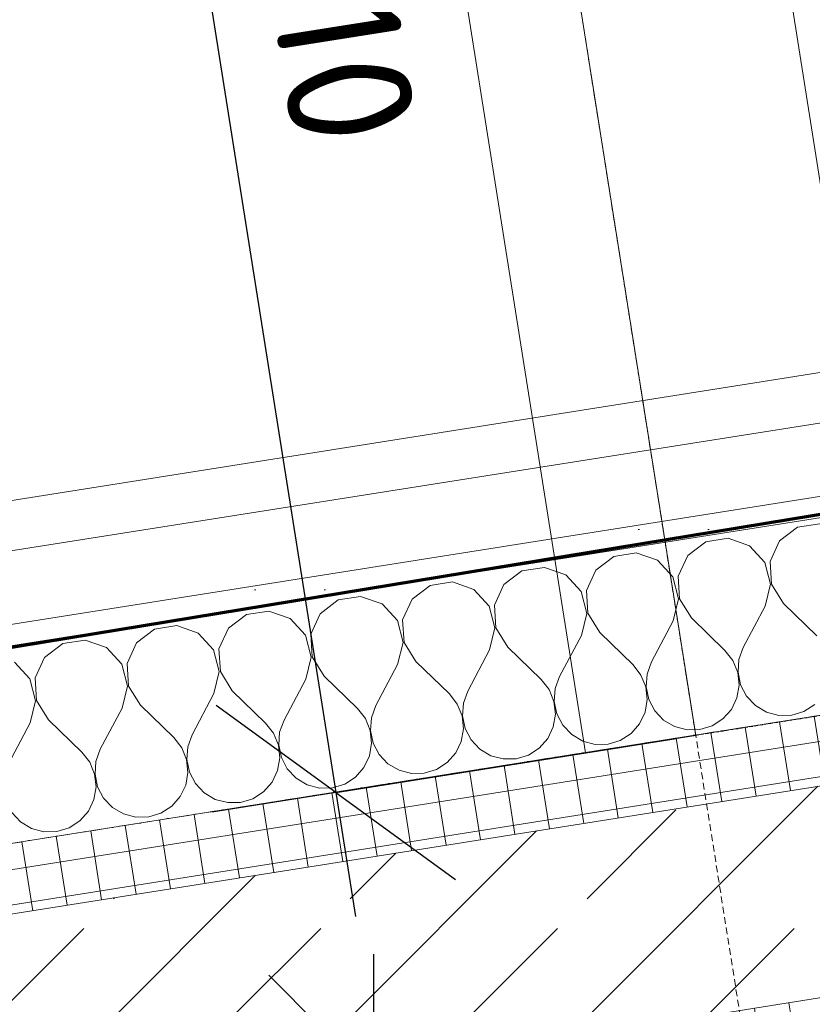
# Model space of a CAD drawing. Header units: millimetres. Extents: x 1523 to 73204, y -91281 to 10268.
# Tile 106 of 120: x 59881 to 60449, y -54424 to -53718. Entities that reach past the tile are written whole.
import ezdxf

# ---------------------------------------------------------------- set-up
doc = ezdxf.new("R2010")
doc.units = ezdxf.units.MM
for name, pattern in [('CAx_nichtHalbton', [20001.0584, 10000, -0.5292, 10000, -0.5292]), ('IMPORT-STRICHPUNKT _7_', [20, 10, -5, 0, -5]), ('IMPORT-VERDECKT _8_', [7.5, 5, -2.5]), ('Verdeckt 2x', [3.572, 2.3813, -1.1907])]:
    doc.linetypes.add(name, pattern=pattern)
for name, color, linetype, lineweight, true_color in [('50 A--Möblierung', 7, 'Continuous', 13, 0x656565), ('90 A--Achsraster _1_50_', 7, 'IMPORT-STRICHPUNKT _7_', 13, 0x656565), ('Neubau_10 A--Wand innen _tragend_', 7, 'Continuous', 13, 0x656565), ('Neubau_10 VSI--Wärmeschutz _veritkal_', 7, 'Continuous', 13, 0x656565), ('Neubau_20 A--Gründungsbelag', 7, 'Continuous', 13, 0x656565), ('Neubau_30 A--Träger _ Dachkonstruktion', 7, 'IMPORT-VERDECKT _8_', 13, 0x656565), ('Sockelbeschichtung Sprühnebel', 7, 'Continuous', 13, 0x656565), ('Xref_706_5_--_ÜP_-1_000_16_Übersichtsplan UG_IFC 2025_01_13_dwg', 7, 'Continuous', 13, 0x767676), ('XX', 7, 'Continuous', 18, 0x804040)]:
    doc.layers.add(name, color=color, linetype=linetype, lineweight=lineweight, true_color=true_color)
doc.layers.add('Ax-50_BM-Bem', color=7, linetype='Continuous', lineweight=9)
doc.layers.add('Ax_BM-Bem', color=7, linetype='Continuous', lineweight=9)
doc.styles.add('ISOCPEUR_3', font='isocpeur.ttf', dxfattribs={"height": 90})
doc.dimstyles.new('KI_1_8_mm_Isocpeur__cm_m__Aufrundung_auf_5_mm_ELT_Gesamtbemaßung_1', dxfattribs={"dimscale": 304.8, "dimtxt": 89.638306, "dimasz": 0.492126, "dimexe": 0.295276, "dimexo": 0.0625, "dimgap": 0.049213, "dimtad": 1, "dimlfac": 0.001, "dimrnd": 0.005, "dimzin": 0, "dimdsep": 46, "dimtxsty": 'ISOCPEUR_3', "dimblk1": 'OBLIQUE', "dimblk2": 'OBLIQUE', "dimsah": 1, "dimcen": 0.09, "dimdle": 0.295276, "dimadec": 0, "dimazin": 0, "dimtfac": 1, "dimtdec": 4, "dimtix": 1, "dimtmove": 0, "dimatfit": 3, "dimfxl": 0.984252, "dimfxlon": 1, "dimtvp": 1, "dimtfill": 1, "dimtolj": 1, "dimtzin": 0, "dimlwd": 25, "dimlwe": 25, "dimarcsym": 2})
pattern_1 = [(275.336, (0, 0), (24.8916616, 2.324905), []), (5.336, (0, 0), (-2.324905, 24.8916616), [])]

# ---------------------------------------------------------------- blocks, each defined once
blk = doc.blocks.new('Xref_706_5_--_ÜP_-1_000_11_Übersichtsplan UG_IFC 2024_09_30_dwg__X308-41959879-SuD_-1UG gesamt Plot  - Blatt 7')
at = {"layer": 'Neubau_10 A--Wand innen _tragend_', "color": 9, "true_color": 0xcbcbcb, "flags": 128}
for points in [[(46450.95, -71740.65), (46451.7, -71756.87), (46460.03, -71770.81), (46473.96, -71779.16), (46490.18, -71779.94), (46504.84, -71772.96), (46530.55, -71751.74)], [(46579.27, -71758.62), (46583.37, -71766.86), (46585.06, -71775.9), (46584.22, -71785.05), (46580.91, -71793.63), (46575.37, -71800.98), (46568.04, -71806.54), (46559.48, -71809.88), (46550.32, -71810.75), (46541.27, -71809.09), (46533.03, -71805.02), (46505.46, -71786.28), (46490.21, -71780.7), (46474.14, -71782.98), (46461.05, -71792.59), (46454.05, -71807.24), (46454.81, -71823.46), (46463.13, -71837.4), (46477.06, -71845.75), (46493.28, -71846.53), (46507.94, -71839.55), (46533.65, -71818.33)], [(46533.65, -71818.33), (46541.48, -71813.51), (46550.33, -71811.02), (46559.53, -71811.04), (46568.37, -71813.57), (46576.19, -71818.42), (46582.38, -71825.22), (46586.47, -71833.45), (46588.17, -71842.49), (46587.32, -71851.65), (46584.01, -71860.23), (46578.48, -71867.57), (46571.15, -71873.13), (46562.58, -71876.47), (46553.42, -71877.34), (46544.38, -71875.68), (46536.13, -71871.61), (46508.56, -71852.87), (46493.31, -71847.29), (46477.24, -71849.58), (46464.15, -71859.18), (46457.15, -71873.84), (46457.91, -71890.06), (46466.24, -71904), (46480.16, -71912.34), (46496.38, -71913.12), (46511.05, -71906.15), (46536.75, -71884.93)], [(46536.75, -71884.93), (46544.58, -71880.11), (46553.44, -71877.61), (46562.63, -71877.63), (46571.47, -71880.16), (46579.29, -71885.01), (46585.48, -71891.81), (46589.58, -71900.04), (46591.27, -71909.08), (46590.43, -71918.24), (46587.11, -71926.82), (46581.58, -71934.17), (46574.25, -71939.72), (46565.68, -71943.07), (46556.53, -71943.94), (46547.48, -71942.28), (46539.23, -71938.2), (46511.67, -71919.47), (46496.42, -71913.89), (46480.34, -71916.17), (46467.25, -71925.78), (46460.26, -71940.43), (46461.01, -71956.65), (46469.34, -71970.59), (46483.27, -71978.94), (46499.49, -71979.72), (46514.15, -71972.74), (46539.86, -71951.52)], [(46539.86, -71951.52), (46547.69, -71946.7), (46556.54, -71944.21), (46565.74, -71944.22), (46574.58, -71946.75), (46582.39, -71951.6), (46588.58, -71958.4), (46592.68, -71966.64), (46594.37, -71975.68), (46593.53, -71984.84), (46590.22, -71993.42), (46584.68, -72000.76), (46577.35, -72006.32), (46568.79, -72009.66), (46559.63, -72010.53), (46550.59, -72008.87), (46542.34, -72004.8), (46514.77, -71986.06), (46499.52, -71980.48), (46483.45, -71982.77), (46470.36, -71992.37), (46463.36, -72007.03), (46464.12, -72023.25), (46472.45, -72037.18), (46486.37, -72045.53), (46502.59, -72046.31), (46517.25, -72039.34), (46542.96, -72018.12)], [(46542.96, -72018.12), (46550.79, -72013.3), (46559.64, -72010.8), (46568.84, -72010.82), (46577.68, -72013.35), (46585.5, -72018.2), (46591.69, -72025), (46595.78, -72033.23), (46597.48, -72042.27), (46596.63, -72051.43), (46593.32, -72060.01), (46587.79, -72067.36), (46580.46, -72072.91), (46571.89, -72076.25), (46562.73, -72077.13), (46553.69, -72075.46), (46545.44, -72071.39), (46517.87, -72052.66), (46502.63, -72047.08), (46486.55, -72049.36), (46473.46, -72058.97), (46466.46, -72073.62), (46467.22, -72089.84), (46475.55, -72103.78), (46489.47, -72112.13), (46505.69, -72112.91), (46520.36, -72105.93), (46546.06, -72084.71)], [(46546.06, -72084.71), (46553.89, -72079.89), (46562.75, -72077.4), (46571.94, -72077.41), (46580.79, -72079.94), (46588.6, -72084.79), (46594.79, -72091.59), (46598.89, -72099.83), (46600.58, -72108.87), (46599.74, -72118.03), (46596.42, -72126.6), (46590.89, -72133.95), (46583.56, -72139.51), (46574.99, -72142.85), (46565.84, -72143.72), (46556.79, -72142.06), (46548.55, -72137.99), (46520.98, -72119.25), (46505.73, -72113.67), (46489.65, -72115.95), (46476.56, -72125.56), (46469.57, -72140.21), (46470.32, -72156.43), (46478.65, -72170.37), (46492.58, -72178.72), (46508.8, -72179.5), (46523.46, -72172.53), (46549.17, -72151.31)], [(46549.17, -72151.31), (46557, -72146.49), (46565.85, -72143.99), (46575.05, -72144.01), (46583.89, -72146.54), (46591.7, -72151.39), (46597.89, -72158.19), (46601.99, -72166.42), (46603.68, -72175.46), (46602.84, -72184.62), (46599.53, -72193.2), (46593.99, -72200.55), (46586.66, -72206.1), (46578.1, -72209.44), (46568.94, -72210.32), (46559.9, -72208.65), (46551.65, -72204.58), (46524.08, -72185.85), (46508.83, -72180.26), (46492.76, -72182.55), (46479.67, -72192.16), (46472.67, -72206.81), (46473.43, -72223.03), (46481.76, -72236.97), (46495.68, -72245.32), (46511.9, -72246.1), (46526.56, -72239.12), (46552.27, -72217.9)], [(46552.27, -72217.9), (46560.1, -72213.08), (46568.95, -72210.58), (46578.15, -72210.6), (46586.99, -72213.13), (46594.81, -72217.98), (46601, -72224.78), (46605.09, -72233.02), (46606.79, -72242.06), (46605.94, -72251.21), (46602.63, -72259.79), (46597.1, -72267.14), (46589.77, -72272.7), (46581.2, -72276.04), (46572.04, -72276.91), (46563, -72275.25), (46554.75, -72271.18), (46527.18, -72252.44), (46511.94, -72246.86), (46495.86, -72249.14), (46482.77, -72258.75), (46475.77, -72273.4), (46476.53, -72289.62), (46484.86, -72303.56), (46498.78, -72311.91), (46515, -72312.69), (46529.67, -72305.72), (46555.37, -72284.5)], [(46555.37, -72284.5), (46563.21, -72279.68), (46572.06, -72277.18), (46581.25, -72277.2), (46590.1, -72279.73), (46597.91, -72284.58), (46604.1, -72291.38), (46608.2, -72299.61), (46609.89, -72308.65), (46609.05, -72317.81), (46605.73, -72326.39), (46600.2, -72333.73), (46592.87, -72339.29)], [(46557.86, -72337.77), (46530.29, -72319.03), (46515.04, -72313.45), (46498.96, -72315.74), (46485.87, -72325.35)]]:
    blk.add_lwpolyline(points, dxfattribs=at)
blk = doc.blocks.new('Xref_706_5_--_ÜP_-1_000_11_Übersichtsplan UG_IFC 2024_09_30_dwg_Standard-Rastermarker_30-41960584-SuD_-1UG gesamt Plot  - Blatt 7')
at = {"layer": '90 A--Achsraster _1_50_', "color": 9, "true_color": 0xcbcbcb}
blk.add_line((0, 0), (53500.22, 0), dxfattribs=at)
blk = doc.blocks.new('Xref_706_5_--_ÜP_-1_000_16_Übersichtsplan UG_IFC 2025_01_13_dwg-35469238-SuD_-1UG gesamt Plot  - Blatt 7')
at = {"layer": 'Neubau_10 A--Wand innen _tragend_', "true_color": 0xcbcbcb}
h = blk.add_hatch(dxfattribs=at)
h.set_pattern_fill('FP_4', color=9, style=0, pattern_type=2)
h.set_pattern_definition([(131.336, (0, 0), (90.10192, 79.25683), []), (131.336, (-45.05, -39.63), (90.10192, 79.25683), [90, -30])])
h.paths.add_polyline_path([(50390.97, -72858.54), (50061.7, -69333.35), (49912.35, -69347.3), (50241.62, -72872.49)])
h = blk.add_hatch(dxfattribs=at)
h.set_pattern_fill('FP_15', color=9, style=0, pattern_type=2)
h.set_pattern_definition(pattern_1)
h.paths.add_polyline_path([(50398.18, -72857.86), (50086.08, -69516.53), (50129.28, -69519.29), (50111.48, -69328.7), (50061.7, -69333.35), (50390.97, -72858.54)])
h = blk.add_hatch(dxfattribs=at)
h.set_pattern_fill('FP_15', color=9, style=0, pattern_type=2)
h.set_pattern_definition(pattern_1)
h.paths.add_polyline_path([(50241.62, -72872.49), (49912.35, -69347.3), (49862.57, -69351.95), (50191.84, -72877.14)])
h = blk.add_hatch(dxfattribs=at)
h.set_pattern_fill('FP_9', color=9, style=0, pattern_type=2)
h.set_pattern_definition([(86.336, (0, 0), (-86.42598, 5.53439), [0, -50]), (86.336, (-41.615, 27.72), (-86.42598, 5.53439), [0, -50])])
h.paths.add_polyline_path([(50052.45, -72890.16), (49723.17, -69364.97), (49708.24, -69366.36), (50037.51, -72891.55)])
at = {"layer": '50 A--Möblierung', "color": 9, "true_color": 0xcbcbcb, "flags": 128}
blk.add_lwpolyline([(49876.47, -72110.85), (49630.01, -69472.33), (44153.85, -69983.84), (44400.3, -72622.36)], close=True, dxfattribs=at)
at = {"layer": 'Neubau_10 A--Wand innen _tragend_', "color": 9, "true_color": 0xcbcbcb, "flags": 128}
for points in [[(49434.92, -62623.13), (50390.97, -72858.54), (50946.83, -78809.54), (50948.23, -78824.47), (50594.76, -78857.49), (50593.37, -78842.55), (50455.32, -77364.6), (50427.42, -77065.9), (50442.35, -77064.51), (50581.75, -77051.49), (50631.53, -77046.84), (50780.88, -77032.89), (50830.66, -77028.24), (50795.34, -76650.07)], [(49285.57, -62637.08), (50241.62, -72872.49), (50191.84, -72877.14), (50747.7, -78828.14)], [(50191.84, -72877.14), (49862.57, -69351.95), (49763.12, -68287.25), (49812.9, -68282.6), (49962.25, -68268.65), (50012.03, -68264), (49984.13, -67965.3)], [(49782.06, -70156.67), (49708.24, -69366.36), (49723.17, -69364.97), (50052.45, -72890.16), (50608.3, -78841.16), (50996.61, -78804.89), (50941.89, -78219.01)]]:
    blk.add_lwpolyline(points, dxfattribs=at)
at = {"layer": 'Neubau_10 VSI--Wärmeschutz _veritkal_', "color": 9, "true_color": 0xcbcbcb, "flags": 128}
blk.add_lwpolyline([(49893.35, -69678.74), (49885.91, -69599.09), (48890.25, -69692.09), (48897.69, -69771.74)], close=True, dxfattribs=at)
at = {"layer": 'Neubau_20 A--Gründungsbelag', "color": 9, "true_color": 0xcbcbcb, "flags": 128}
blk.add_lwpolyline([(40866.55, -101159.72), (44464.21, -101453.21), (45770.7, -81049.36), (50986.37, -81383.32), (50934.63, -80829.43), (51183.55, -80806.18), (50996.61, -78804.89), (50747.7, -78828.14), (49235.79, -62641.73), (49484.71, -62618.48), (49297.78, -60617.19), (49048.86, -60640.44), (48955.86, -59644.78), (49204.77, -59621.53), (49172.01, -59270.73)], dxfattribs=at)
at = {"layer": 'Neubau_30 A--Träger _ Dachkonstruktion', "color": 9, "true_color": 0xcbcbcb, "flags": 128}
blk.add_lwpolyline([(54028.52, -69212.14), (62632.92, -68408.44), (62577.12, -67811.04), (53972.72, -68614.74), (53922.94, -68619.39), (53978.74, -69216.79), (48792.71, -69701.2)], dxfattribs=at)
at = {"layer": 'Sockelbeschichtung Sprühnebel', "color": 9, "true_color": 0xcbcbcb, "flags": 128}
blk.add_lwpolyline([(48858.91, -59250.68), (49704.27, -68302.38), (49558.71, -68315.46), (50764.17, -81308.97), (45714.65, -80985.64), (44313.54, -101380.72), (44793.17, -101480.04), (46060.25, -81378.53), (50740.52, -81678.22), (51335.69, -81716.32), (61398.84, -82360.68), (61422.49, -81991.44), (51293.57, -81342.87)], dxfattribs=at)
for name, p, rotation in [('Xref_706_5_--_ÜP_-1_000_11_Übersichtsplan UG_IFC 2024_09_30_dwg_Standard-Rastermarker_30-41960584-SuD_-1UG gesamt Plot  - Blatt 7', (53894.99, -112522.91), 95.33628353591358), ('Xref_706_5_--_ÜP_-1_000_11_Übersichtsplan UG_IFC 2024_09_30_dwg__X308-41959879-SuD_-1UG gesamt Plot  - Blatt 7', (0, 0), 2.668141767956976)]:
    blk.add_blockref(name, p, dxfattribs=dict(rotation=rotation))
blk = doc.blocks.new('DIMBLOCK45-SuD_-1UG gesamt Plot  - Blatt 7')
at = {"layer": 'Ax-50_BM-Bem', "lineweight": 25}
for p, q in [((59921.79, -53099.36), (60121.64, -54361.13)), ((59935.87, -53188.25), (59850.06, -53125.9)), ((60232.18, -53141.32), (59846.98, -53202.33)), ((59935.87, -53188.25), (60232.18, -53141.32)), ((59935.87, -53188.25), (60021.68, -53250.59)), ((60107.56, -54272.24), (60021.75, -54209.89)), ((60351.56, -54233.59), (60018.67, -54286.32)), ((60107.56, -54272.24), (60351.56, -54233.59)), ((60107.56, -54272.24), (60193.37, -54334.58))]:
    blk.add_line(p, q, dxfattribs=at)
at = {"layer": 'Ax-50_BM-Bem', "color": 0, "lineweight": 25, "insert": (60138.29, -53618.76), "char_height": 90, "width": 220.5058, "attachment_point": 1, "rotation": 279, "line_spacing_factor": 1.149209, "style": 'ISOCPEUR_3', "bg_fill": 3, "box_fill_scale": 1.25, "bg_fill_color": 256, "bg_fill_true_color": 13158600, "bg_fill_transparency": 0}
blk.add_mtext('1,10', dxfattribs=at)
blk = doc.blocks.new('_Oblique')
at = {"color": 0, "linetype": 'ByBlock', "lineweight": -2}
blk.add_line((-0.5, -0.5), (0.5, 0.5), dxfattribs=at)
blk = doc.blocks.new('DIMBLOCK49-SuD_-1UG gesamt Plot  - Blatt 7')
at = {"layer": 'Ax-50_BM-Bem', "lineweight": 25}
for p, q in [((60134.53, -54388.28), (60134.53, -58402.15)), ((60134.53, -54478.28), (60059.53, -54403.28)), ((60434.53, -54478.28), (60044.53, -54478.28)), ((60134.53, -54478.28), (60209.53, -54553.28)), ((60134.53, -54478.28), (60434.53, -54478.28)), ((60134.53, -58312.15), (60059.53, -58237.15)), ((60434.53, -58312.15), (60044.53, -58312.15)), ((60134.53, -58312.15), (60209.53, -58387.15)), ((60134.53, -58312.15), (60434.53, -58312.15))]:
    blk.add_line(p, q, dxfattribs=at)
at = {"layer": 'Ax-50_BM-Bem', "color": 0, "lineweight": 25, "insert": (60001.95, -56526.09), "char_height": 90, "width": 314.0863, "attachment_point": 1, "rotation": 90, "line_spacing_factor": 1.149209, "style": 'ISOCPEUR_3', "bg_fill": 3, "box_fill_scale": 1.25, "bg_fill_color": 256, "bg_fill_true_color": 13158600, "bg_fill_transparency": 0}
blk.add_mtext('3,83\\A2\\H0.5x;\\S5^  ;\\H2x;', dxfattribs=at)

msp = doc.modelspace()

# ---------------------------------------------------------------- linework, layer by layer
at = {"layer": 'XX', "color": 9, "linetype": 'Verdeckt 2x', "true_color": 0xc0c0c0}
for p, q in [((70627.248, -52606.083), (60112.729, -54271.419)), ((60365.619, -54231.365), (60290.531, -53757.275))]:
    msp.add_line(p, q, dxfattribs=at)
at = {"layer": 'XX', "color": 7, "linetype": 'CAx_nichtHalbton', "lineweight": 70, "true_color": 0xffffff}
msp.add_line((60586.59, -54051.512), (48844.078, -55981.127), dxfattribs=at)

# ---------------------------------------------------------------- block references
at = {"layer": 'Xref_706_5_--_ÜP_-1_000_16_Übersichtsplan UG_IFC 2025_01_13_dwg', "color": 9, "true_color": 0xcbcbcb, "rotation": 273.6637164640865}
msp.add_blockref('Xref_706_5_--_ÜP_-1_000_16_Übersichtsplan UG_IFC 2025_01_13_dwg-35469238-SuD_-1UG gesamt Plot  - Blatt 7', (126634.737, 0), dxfattribs=at)

# ---------------------------------------------------------------- next in the draw order: dimensions: what is measured, and where the dimension line sits
at = {"layer": 'Ax_BM-Bem', "lineweight": 25}
dim = msp.add_linear_dim(base=(60107.558, -54272.238), p1=(60232.177, -53141.319), p2=(60351.563, -54233.591), angle=279, dimstyle='KI_1_8_mm_Isocpeur__cm_m__Aufrundung_auf_5_mm_ELT_Gesamtbemaßung_1', override={"dimpost": '<>', "dimfxl": 1098.7778}, dxfattribs=at)
dim.commit()
dim.dimension.update_dxf_attribs({"geometry": 'DIMBLOCK45-SuD_-1UG gesamt Plot  - Blatt 7', "text_midpoint": (60080.975, -53720.857)})
dim = msp.add_linear_dim(base=(60134.533, -58312.154), p1=(60434.533, -54478.283), p2=(60434.533, -58312.154), angle=90, text='\\A1;3,83\\Q;{\\A1;{\\H0.5x;\\S5^ ;}}', dimstyle='KI_1_8_mm_Isocpeur__cm_m__Aufrundung_auf_5_mm_ELT_Gesamtbemaßung_1', override={"dimpost": '<>', "dimfxl": 3833.87056}, dxfattribs=at)
dim.commit()
dim.dimension.update_dxf_attribs({"geometry": 'DIMBLOCK49-SuD_-1UG gesamt Plot  - Blatt 7', "text_midpoint": (60065.533, -56395.218)})

doc.saveas('drawing.dxf')
